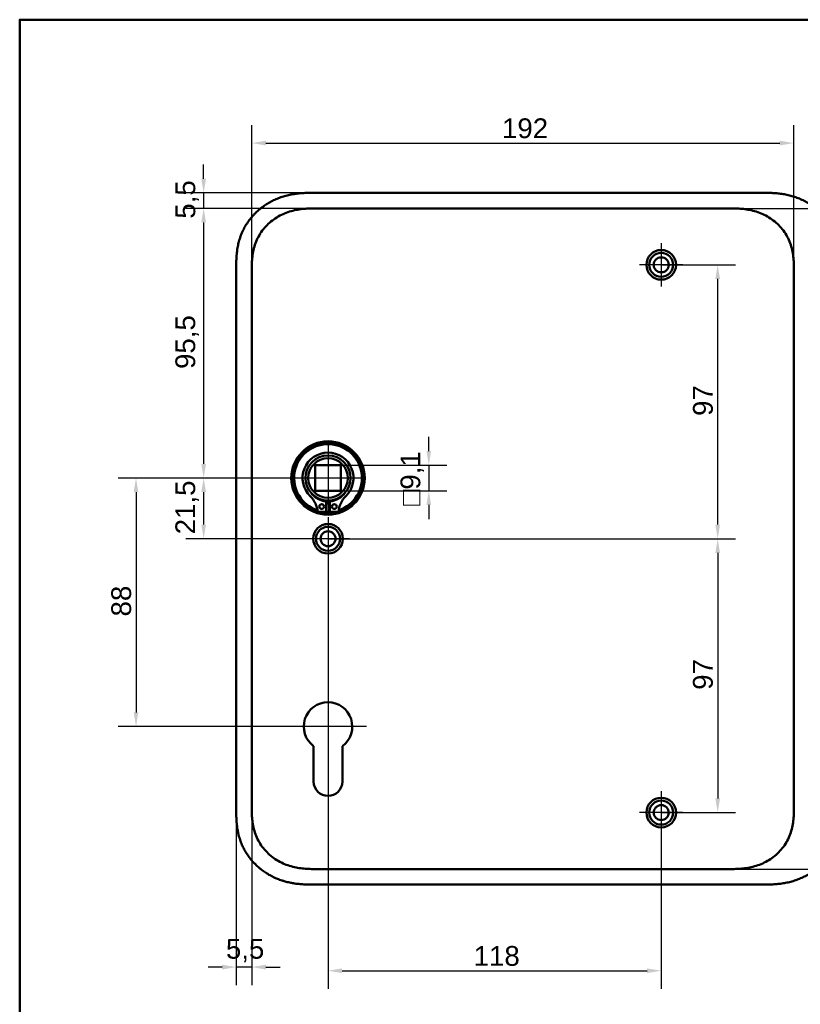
# Model space of a CAD drawing. Header units: millimetres. Extents: x 20 to 833, y 20 to 574.
# Tile 5 of 11: x 20 to 296, y 225 to 574. Entities that reach past the tile are written whole.
import ezdxf

# ---------------------------------------------------------------- set-up
doc = ezdxf.new("R2010")
doc.units = ezdxf.units.MM
doc.header["$LTSCALE"] = 2
for name, color, linetype, lineweight in [('Bemaßungen(DIN)', 7, 'Continuous', 25), ('Mittelpunktmarkierung(DIN)', 7, 'Continuous', 25), ('Sichtbare Kanten(DIN)', 7, 'Continuous', 50), ('Skizziergeometrie(DIN)', 7, 'Continuous', 50)]:
    doc.layers.add(name, color=color, linetype=linetype, lineweight=lineweight)
doc.styles.add('STANDARD-DIN~0', font='arial.ttf')
doc.dimstyles.new('CAD-LAN', dxfattribs={"dimscale": 2, "dimtxt": 3.5, "dimasz": 2.5, "dimexe": 3.175, "dimexo": 0, "dimgap": 0.8, "dimtad": 1, "dimrnd": 1e-08, "dimtxsty": 'STANDARD-DIN~0', "dimcen": 0.09, "dimdle": 10, "dimclrd": 250, "dimclre": 250, "dimclrt": 250, "dimadec": 0, "dimazin": 2, "dimtfac": 1, "dimtmove": 0, "dimatfit": 3, "dimfxl": 1, "dimtolj": 1, "dimtzin": 0, "dimlwd": 25, "dimlwe": 25, "dimarcsym": 0})

# ---------------------------------------------------------------- blocks, each defined once
blk = doc.blocks.new('Ränder Standardrahmen')
at = {"layer": 'Skizziergeometrie(DIN)', "flags": 128}
blk.add_lwpolyline([(10, 10), (10, 287), (410, 287), (410, 10), (10, 10)], dxfattribs=at)
blk = doc.blocks.new('*D16')
at = {"layer": 'Bemaßungen(DIN)', "color": 250, "linetype": 'Continuous', "lineweight": 25, "true_color": 0x3f3f3f, "transparency": 16777216}
for p, q in [((102.19, 482.89), (102.19, 536.65)), ((294.19, 484.9), (294.19, 536.65)), ((107.19, 530.3), (289.19, 530.3))]:
    blk.add_line(p, q, dxfattribs=at)
at = {"layer": 'Bemaßungen(DIN)', "color": 250, "linetype": 'Continuous', "true_color": 0x3f3f3f, "transparency": 16777216}
for points in [[(107.19, 531.14), (107.19, 529.47), (102.19, 530.3)], [(289.19, 531.14), (289.19, 529.47), (294.19, 530.3)]]:
    blk.add_solid(points, dxfattribs=at)
at = {"layer": 'Defpoints', "color": 0, "linetype": 'Continuous', "transparency": 16777216}
for p in [(294.19, 530.3), (294.19, 484.9), (102.19, 482.89)]:
    blk.add_point(p, dxfattribs=at)
at = {"layer": 'Bemaßungen(DIN)', "color": 250, "linetype": 'Continuous', "lineweight": 25, "true_color": 0x3f3f3f, "transparency": 16777216, "insert": (190.82, 539.05), "char_height": 7, "attachment_point": 1, "style": 'STANDARD-DIN~0'}
blk.add_mtext('\\A1;192', dxfattribs=at)
blk = doc.blocks.new('*D17')
at = {"layer": 'Bemaßungen(DIN)', "color": 250, "linetype": 'Continuous', "lineweight": 25, "true_color": 0x3f3f3f, "transparency": 16777216}
for p, q in [((270.65, 507.18), (345, 507.18)), ((338.65, 502.18), (338.65, 278.18)), ((270.65, 273.18), (345, 273.18))]:
    blk.add_line(p, q, dxfattribs=at)
at = {"layer": 'Bemaßungen(DIN)', "color": 250, "linetype": 'Continuous', "true_color": 0x3f3f3f, "transparency": 16777216}
for points in [[(337.82, 502.18), (339.48, 502.18), (338.65, 507.18)], [(337.82, 278.18), (339.48, 278.18), (338.65, 273.18)]]:
    blk.add_solid(points, dxfattribs=at)
at = {"layer": 'Defpoints', "color": 0, "linetype": 'Continuous', "transparency": 16777216}
for p in [(270.65, 507.18), (270.65, 273.18), (338.65, 273.18)]:
    blk.add_point(p, dxfattribs=at)
at = {"layer": 'Bemaßungen(DIN)', "color": 250, "linetype": 'Continuous', "lineweight": 25, "true_color": 0x3f3f3f, "transparency": 16777216, "insert": (329.9, 382.4), "char_height": 7, "attachment_point": 1, "rotation": 90, "style": 'STANDARD-DIN~0'}
blk.add_mtext('\\A1;234', dxfattribs=at)
blk = doc.blocks.new('*D18')
at = {"layer": 'Bemaßungen(DIN)', "color": 250, "linetype": 'Continuous', "lineweight": 25, "true_color": 0x3f3f3f, "transparency": 16777216}
for p, q in [((125.73, 507.18), (78.8, 507.18)), ((85.15, 502.18), (85.15, 416.68)), ((129.19, 411.68), (78.8, 411.68))]:
    blk.add_line(p, q, dxfattribs=at)
at = {"layer": 'Bemaßungen(DIN)', "color": 250, "linetype": 'Continuous', "true_color": 0x3f3f3f, "transparency": 16777216}
for points in [[(84.32, 502.18), (85.99, 502.18), (85.15, 507.18)], [(84.32, 416.68), (85.99, 416.68), (85.15, 411.68)]]:
    blk.add_solid(points, dxfattribs=at)
at = {"layer": 'Defpoints', "color": 0, "linetype": 'Continuous', "transparency": 16777216}
for p in [(125.73, 507.18), (85.15, 411.68), (129.19, 411.68)]:
    blk.add_point(p, dxfattribs=at)
at = {"layer": 'Bemaßungen(DIN)', "color": 250, "linetype": 'Continuous', "lineweight": 25, "true_color": 0x3f3f3f, "transparency": 16777216, "insert": (75.14, 450.31), "char_height": 7, "attachment_point": 1, "rotation": 90, "style": 'STANDARD-DIN~0'}
blk.add_mtext('\\A1;95,5', dxfattribs=at)
blk = doc.blocks.new('*D19')
at = {"layer": 'Bemaßungen(DIN)', "color": 250, "linetype": 'Continuous', "lineweight": 25, "true_color": 0x3f3f3f, "transparency": 16777216}
for p, q in [((129.19, 411.68), (78.8, 411.68)), ((85.15, 406.68), (85.15, 395.18)), ((129.19, 390.18), (78.8, 390.18))]:
    blk.add_line(p, q, dxfattribs=at)
at = {"layer": 'Bemaßungen(DIN)', "color": 250, "linetype": 'Continuous', "true_color": 0x3f3f3f, "transparency": 16777216}
for points in [[(84.32, 406.68), (85.99, 406.68), (85.15, 411.68)], [(84.32, 395.18), (85.99, 395.18), (85.15, 390.18)]]:
    blk.add_solid(points, dxfattribs=at)
at = {"layer": 'Defpoints', "color": 0, "linetype": 'Continuous', "transparency": 16777216}
for p in [(129.19, 411.68), (85.15, 390.18), (129.19, 390.18)]:
    blk.add_point(p, dxfattribs=at)
at = {"layer": 'Bemaßungen(DIN)', "color": 250, "linetype": 'Continuous', "lineweight": 25, "true_color": 0x3f3f3f, "transparency": 16777216, "insert": (75.14, 391.75), "char_height": 7, "attachment_point": 1, "rotation": 90, "style": 'STANDARD-DIN~0'}
blk.add_mtext('\\A1;21,5', dxfattribs=at)
blk = doc.blocks.new('*D20')
at = {"layer": 'Bemaßungen(DIN)', "color": 250, "linetype": 'Continuous', "lineweight": 25, "true_color": 0x3f3f3f, "transparency": 16777216}
for p, q in [((85.15, 517.68), (85.15, 522.68)), ((124.73, 512.68), (78.8, 512.68)), ((85.15, 512.68), (85.15, 507.18)), ((125.73, 507.18), (78.8, 507.18)), ((85.15, 502.18), (85.15, 497.18))]:
    blk.add_line(p, q, dxfattribs=at)
at = {"layer": 'Bemaßungen(DIN)', "color": 250, "linetype": 'Continuous', "true_color": 0x3f3f3f, "transparency": 16777216}
for points in [[(84.32, 517.68), (85.99, 517.68), (85.15, 512.68)], [(84.32, 502.18), (85.99, 502.18), (85.15, 507.18)]]:
    blk.add_solid(points, dxfattribs=at)
at = {"layer": 'Defpoints', "color": 0, "linetype": 'Continuous', "transparency": 16777216}
for p in [(124.73, 512.68), (85.15, 507.18), (125.73, 507.18)]:
    blk.add_point(p, dxfattribs=at)
at = {"layer": 'Bemaßungen(DIN)', "color": 250, "linetype": 'Continuous', "lineweight": 25, "true_color": 0x3f3f3f, "transparency": 16777216, "insert": (75.17, 503.53), "char_height": 7, "attachment_point": 1, "rotation": 90, "style": 'STANDARD-DIN~0'}
blk.add_mtext('\\A1;5,5', dxfattribs=at)
blk = doc.blocks.new('*D21')
at = {"layer": 'Bemaßungen(DIN)', "color": 250, "linetype": 'Continuous', "lineweight": 25, "true_color": 0x3f3f3f, "transparency": 16777216}
for p, q in [((129.19, 411.68), (54.84, 411.68)), ((61.19, 406.68), (61.19, 328.68)), ((129.19, 323.68), (54.84, 323.68))]:
    blk.add_line(p, q, dxfattribs=at)
at = {"layer": 'Bemaßungen(DIN)', "color": 250, "linetype": 'Continuous', "true_color": 0x3f3f3f, "transparency": 16777216}
for points in [[(60.36, 406.68), (62.02, 406.68), (61.19, 411.68)], [(60.36, 328.68), (62.02, 328.68), (61.19, 323.68)]]:
    blk.add_solid(points, dxfattribs=at)
at = {"layer": 'Defpoints', "color": 0, "linetype": 'Continuous', "transparency": 16777216}
for p in [(129.19, 411.68), (61.19, 323.68), (129.19, 323.68)]:
    blk.add_point(p, dxfattribs=at)
at = {"layer": 'Bemaßungen(DIN)', "color": 250, "linetype": 'Continuous', "lineweight": 25, "true_color": 0x3f3f3f, "transparency": 16777216, "insert": (52.44, 362.66), "char_height": 7, "attachment_point": 1, "rotation": 90, "style": 'STANDARD-DIN~0'}
blk.add_mtext('\\A1;88', dxfattribs=at)
blk = doc.blocks.new('*D22')
at = {"layer": 'Bemaßungen(DIN)', "color": 250, "linetype": 'Continuous', "lineweight": 25, "true_color": 0x3f3f3f, "transparency": 16777216}
for p, q in [((247.19, 487.18), (273.54, 487.18)), ((267.19, 395.18), (267.19, 482.18)), ((129.19, 390.18), (273.54, 390.18))]:
    blk.add_line(p, q, dxfattribs=at)
at = {"layer": 'Bemaßungen(DIN)', "color": 250, "linetype": 'Continuous', "true_color": 0x3f3f3f, "transparency": 16777216}
for points in [[(266.36, 482.18), (268.02, 482.18), (267.19, 487.18)], [(266.36, 395.18), (268.02, 395.18), (267.19, 390.18)]]:
    blk.add_solid(points, dxfattribs=at)
at = {"layer": 'Defpoints', "color": 0, "linetype": 'Continuous', "transparency": 16777216}
for p in [(247.19, 487.18), (267.19, 487.18), (129.19, 390.18)]:
    blk.add_point(p, dxfattribs=at)
at = {"layer": 'Bemaßungen(DIN)', "color": 250, "linetype": 'Continuous', "lineweight": 25, "true_color": 0x3f3f3f, "transparency": 16777216, "insert": (258.44, 433.67), "char_height": 7, "attachment_point": 1, "rotation": 90, "style": 'STANDARD-DIN~0'}
blk.add_mtext('\\A1;97', dxfattribs=at)
blk = doc.blocks.new('*D23')
at = {"layer": 'Bemaßungen(DIN)', "color": 250, "linetype": 'Continuous', "lineweight": 25, "true_color": 0x3f3f3f, "transparency": 16777216}
for p, q in [((136.84, 390.18), (273.54, 390.18)), ((267.19, 385.18), (267.19, 298.18)), ((247.19, 293.18), (273.54, 293.18))]:
    blk.add_line(p, q, dxfattribs=at)
at = {"layer": 'Bemaßungen(DIN)', "color": 250, "linetype": 'Continuous', "true_color": 0x3f3f3f, "transparency": 16777216}
for points in [[(266.36, 385.18), (268.02, 385.18), (267.19, 390.18)], [(266.36, 298.18), (268.02, 298.18), (267.19, 293.18)]]:
    blk.add_solid(points, dxfattribs=at)
at = {"layer": 'Defpoints', "color": 0, "linetype": 'Continuous', "transparency": 16777216}
for p in [(136.84, 390.18), (247.19, 293.18), (267.19, 293.18)]:
    blk.add_point(p, dxfattribs=at)
at = {"layer": 'Bemaßungen(DIN)', "color": 250, "linetype": 'Continuous', "lineweight": 25, "true_color": 0x3f3f3f, "transparency": 16777216, "insert": (258.44, 336.67), "char_height": 7, "attachment_point": 1, "rotation": 90, "style": 'STANDARD-DIN~0'}
blk.add_mtext('\\A1;97', dxfattribs=at)
blk = doc.blocks.new('*D24')
at = {"layer": 'Bemaßungen(DIN)', "color": 250, "linetype": 'Continuous', "lineweight": 25, "true_color": 0x3f3f3f, "transparency": 16777216}
for p, q in [((96.69, 294.47), (96.69, 232.12)), ((102.19, 295.47), (102.19, 232.12)), ((91.69, 238.47), (86.69, 238.47)), ((102.19, 238.47), (96.69, 238.47)), ((107.19, 238.47), (112.19, 238.47))]:
    blk.add_line(p, q, dxfattribs=at)
at = {"layer": 'Bemaßungen(DIN)', "color": 250, "linetype": 'Continuous', "true_color": 0x3f3f3f, "transparency": 16777216}
for points in [[(91.69, 239.3), (91.69, 237.63), (96.69, 238.47)], [(107.19, 239.3), (107.19, 237.63), (102.19, 238.47)]]:
    blk.add_solid(points, dxfattribs=at)
at = {"layer": 'Defpoints', "color": 0, "linetype": 'Continuous', "transparency": 16777216}
for p in [(96.69, 294.47), (102.19, 295.47), (96.69, 238.47)]:
    blk.add_point(p, dxfattribs=at)
at = {"layer": 'Bemaßungen(DIN)', "color": 250, "linetype": 'Continuous', "lineweight": 25, "true_color": 0x3f3f3f, "transparency": 16777216, "insert": (93.04, 248.45), "char_height": 7, "attachment_point": 1, "style": 'STANDARD-DIN~0'}
blk.add_mtext('\\A1;5,5', dxfattribs=at)
blk = doc.blocks.new('*D25')
at = {"layer": 'Bemaßungen(DIN)', "color": 250, "linetype": 'Continuous', "lineweight": 25, "true_color": 0x3f3f3f, "transparency": 16777216}
for p, q in [((129.19, 382.53), (129.19, 230.83)), ((247.19, 285.53), (247.19, 230.83)), ((134.19, 237.18), (242.19, 237.18))]:
    blk.add_line(p, q, dxfattribs=at)
at = {"layer": 'Bemaßungen(DIN)', "color": 250, "linetype": 'Continuous', "true_color": 0x3f3f3f, "transparency": 16777216}
for points in [[(134.19, 238.01), (134.19, 236.35), (129.19, 237.18)], [(242.19, 238.01), (242.19, 236.35), (247.19, 237.18)]]:
    blk.add_solid(points, dxfattribs=at)
at = {"layer": 'Defpoints', "color": 0, "linetype": 'Continuous', "transparency": 16777216}
for p in [(129.19, 382.53), (247.19, 285.53), (247.19, 237.18)]:
    blk.add_point(p, dxfattribs=at)
at = {"layer": 'Bemaßungen(DIN)', "color": 250, "linetype": 'Continuous', "lineweight": 25, "true_color": 0x3f3f3f, "transparency": 16777216, "insert": (180.78, 245.93), "char_height": 7, "attachment_point": 1, "style": 'STANDARD-DIN~0'}
blk.add_mtext('\\A1;118', dxfattribs=at)
blk = doc.blocks.new('*D26')
at = {"layer": 'Bemaßungen(DIN)', "color": 250, "linetype": 'Continuous', "lineweight": 25, "true_color": 0x3f3f3f, "transparency": 16777216}
for p, q in [((164.88, 421.23), (164.88, 426.23)), ((133.74, 416.23), (171.23, 416.23)), ((164.88, 416.23), (164.88, 407.13)), ((133.74, 407.13), (171.23, 407.13)), ((164.88, 402.13), (164.88, 397.13))]:
    blk.add_line(p, q, dxfattribs=at)
at = {"layer": 'Bemaßungen(DIN)', "color": 250, "linetype": 'Continuous', "true_color": 0x3f3f3f, "transparency": 16777216}
for points in [[(164.04, 421.23), (165.71, 421.23), (164.88, 416.23)], [(164.04, 402.13), (165.71, 402.13), (164.88, 407.13)]]:
    blk.add_solid(points, dxfattribs=at)
at = {"layer": 'Defpoints', "color": 0, "linetype": 'Continuous', "transparency": 16777216}
for p in [(133.74, 416.23), (133.74, 407.13), (164.88, 407.13)]:
    blk.add_point(p, dxfattribs=at)
at = {"layer": 'Bemaßungen(DIN)', "color": 250, "linetype": 'Continuous', "lineweight": 25, "true_color": 0x3f3f3f, "transparency": 16777216, "insert": (154.86, 401.91), "char_height": 7, "attachment_point": 1, "rotation": 90, "style": 'STANDARD-DIN~0'}
blk.add_mtext('\\A1;\\fAIGDT|b0|i0;\\H7.0000;o\\fArial|b0|i0;\\H7.0000;9,1', dxfattribs=at)

msp = doc.modelspace()

# ---------------------------------------------------------------- linework, layer by layer
at = {"layer": 'Mittelpunktmarkierung(DIN)', "linetype": 'Continuous'}
for p, q in [((247.189, 494.831), (247.189, 479.531)), ((254.839, 487.181), (239.539, 487.181)), ((129.189, 423.681), (129.189, 399.681)), ((141.189, 411.681), (117.189, 411.681)), ((129.189, 397.831), (129.189, 382.531)), ((136.839, 390.181), (121.539, 390.181)), ((129.189, 337.281), (129.189, 313.681)), ((142.789, 323.681), (115.589, 323.681)), ((247.189, 300.831), (247.189, 285.531)), ((254.839, 293.181), (239.539, 293.181))]:
    msp.add_line(p, q, dxfattribs=at)
at = {"layer": 'Sichtbare Kanten(DIN)'}
for p, q in [((283.65, 512.681), (124.728, 512.681)), ((125.728, 507.181), (125.727, 507.181)), ((125.728, 507.181), (270.651, 507.181)), ((270.651, 507.181), (270.651, 507.181)), ((96.689, 485.897), (96.689, 294.466)), ((124.639, 407.131), (124.639, 416.231)), ((124.639, 416.231), (133.739, 416.231)), ((133.739, 416.231), (133.739, 407.131)), ((133.739, 407.131), (124.639, 407.131)), ((128.572, 403.423), (128.572, 399.723)), ((129.806, 399.723), (129.806, 403.423)), ((128.572, 399.723), (125.549, 399.723)), ((132.83, 399.723), (129.806, 399.723)), ((124.089, 304.182), (124.089, 316.757)), ((134.289, 316.757), (134.289, 304.182)), ((125.727, 273.181), (270.651, 273.181)), ((270.651, 273.181), (270.651, 273.181)), ((124.728, 267.681), (283.65, 267.681))]:
    msp.add_line(p, q, dxfattribs=at)
for centre, radius in [((247.189, 487.181), 5.25), ((247.189, 487.181), 4.25), ((247.189, 487.181), 2.65), ((129.189, 411.681), 13), ((129.189, 411.681), 12.5), ((129.189, 411.681), 8), ((129.189, 411.681), 7), ((126.957, 401.573), 0.85), ((131.421, 401.573), 0.85), ((129.189, 390.181), 5.25), ((129.189, 390.181), 4.25), ((129.189, 390.181), 2.65), ((247.189, 293.181), 5.25), ((247.189, 293.181), 4.25), ((247.189, 293.181), 2.65)]:
    msp.add_circle(centre, radius, dxfattribs=at)
for centre, radius, start, end in [((129.189, 411.681), 12, 288.17213, 251.82787), ((129.189, 411.681), 9.017, 314.1409, 225.8591), ((116.866, 398.983), 8.678, 4.96705, 45.8591), ((129.189, 410.948), 7.55, 215.6871, 265.31499), ((129.189, 410.948), 7.55, 274.68501, 324.3129), ((141.512, 398.983), 8.678, 134.1409, 175.03295), ((129.189, 411.681), 8.2, 243.63056, 296.36944), ((129.189, 411.681), 9, 266.0711, 273.9289), ((129.189, 411.681), 12, 265.21102, 274.78898), ((129.189, 323.681), 8.6, 306.37412, 233.63044), ((129.189, 304.182), 5.1, 180, 0)]:
    msp.add_arc(centre, radius, start, end, dxfattribs=at)
for points, knots in [([(124.728, 512.681), (124.13, 512.682), (123.079, 512.681), (121.868, 512.656), (120.956, 512.62), (120.346, 512.588), (119.583, 512.534), (118.972, 512.479), (118.209, 512.396), (117.598, 512.316), (116.684, 512.175), (115.772, 512.005), (114.415, 511.692), (113.222, 511.351), (111.755, 510.842), (110.605, 510.368), (109.203, 509.695), (108.114, 509.092), (106.799, 508.259), (105.788, 507.531), (104.581, 506.548), (103.663, 505.703), (102.582, 504.58), (101.774, 503.628), (100.84, 502.379), (100.155, 501.334), (99.385, 499.976), (98.839, 498.851), (98.247, 497.407), (97.847, 496.224), (97.44, 494.721), (97.185, 493.504), (96.974, 492.126), (96.872, 491.206), (96.797, 490.288), (96.759, 489.676), (96.725, 488.913), (96.708, 488.304), (96.695, 487.548), (96.689, 486.794), (96.689, 486.196), (96.689, 485.897)], [-0.99999787, -0.99999787, -0.99999787, -0.99999787, -0.95833168, -0.92708204, -0.9166655, -0.89583241, -0.88541586, -0.86458277, -0.85416622, -0.83333313, -0.82291658, -0.79166695, -0.77083385, -0.72916767, -0.70833458, -0.66666839, -0.6458353, -0.60416912, -0.58333603, -0.54166984, -0.52083675, -0.47917057, -0.45833747, -0.41667129, -0.3958382, -0.35417201, -0.33333892, -0.29167274, -0.27083965, -0.22917346, -0.20834037, -0.16667419, -0.14584109, -0.11459146, -0.10417491, -0.08334182, -0.07292527, -0.05209218, -0.04167563, -0.02084254, -0.00000945, -0.00000945, -0.00000945, -0.00000945]), ([(310.689, 485.98), (310.689, 486.507), (310.688, 487.596), (310.656, 488.983), (310.579, 490.409), (310.475, 491.557), (310.279, 492.996), (310.065, 494.148), (309.717, 495.582), (309.371, 496.721), (308.851, 498.126), (308.363, 499.231), (307.665, 500.582), (307.036, 501.633), (306.164, 502.903), (305.4, 503.88), (304.368, 505.044), (303.483, 505.927), (302.309, 506.963), (301.319, 507.736), (300.027, 508.625), (298.952, 509.274), (297.567, 510.002), (296.429, 510.518), (294.979, 511.079), (293.799, 511.46), (292.309, 511.855), (291.109, 512.107), (289.605, 512.349), (288.402, 512.487), (286.904, 512.602), (285.414, 512.666), (284.236, 512.679), (283.65, 512.681)], [-0.97472618, -0.97472618, -0.97472618, -0.97472618, -0.93604739, -0.89534998, -0.87500127, -0.83430386, -0.81395515, -0.77325774, -0.75290903, -0.71221162, -0.69186291, -0.6511655, -0.6308168, -0.59011938, -0.56977068, -0.52907326, -0.50872456, -0.46802714, -0.44767844, -0.40698102, -0.38663232, -0.3459349, -0.3255862, -0.28488878, -0.26454008, -0.22384266, -0.20349396, -0.16279654, -0.14244784, -0.10175042, -0.08140172, -0.0407043, -0.00000689, -0.00000689, -0.00000689, -0.00000689]), ([(102.189, 484.897), (102.189, 485.525), (102.189, 486.173), (102.202, 486.822), (102.215, 487.545), (102.244, 488.269), (102.3, 488.984), (102.36, 489.762), (102.451, 490.53), (102.581, 491.292), (102.718, 492.085), (102.896, 492.871), (103.131, 493.661), (103.366, 494.455), (103.657, 495.242), (104.002, 496.008), (104.349, 496.777), (104.751, 497.525), (105.207, 498.243), (105.662, 498.958), (106.169, 499.643), (106.725, 500.291), (107.275, 500.933), (107.877, 501.542), (108.513, 502.102), (109.15, 502.662), (109.82, 503.174), (110.521, 503.639), (111.216, 504.1), (111.941, 504.515), (112.695, 504.884), (113.431, 505.245), (114.193, 505.561), (114.977, 505.832), (115.732, 506.094), (116.506, 506.313), (117.29, 506.491), (118.038, 506.66), (118.795, 506.793), (119.559, 506.893), (120.282, 506.988), (121.012, 507.054), (121.743, 507.098), (122.434, 507.14), (123.126, 507.161), (123.812, 507.171), (124.459, 507.181), (125.1, 507.181), (125.727, 507.181)], [0, 0, 0, 0, 0.2004784, 0.2004784, 0.2004784, 0.4237411, 0.4237411, 0.4237411, 0.6666843, 0.6666843, 0.6666843, 0.9194, 0.9194, 0.9194, 1.1730033, 1.1730033, 1.1730033, 1.4278738, 1.4278738, 1.4278738, 1.6819326, 1.6819326, 1.6819326, 1.9333793, 1.9333793, 1.9333793, 2.1848165, 2.1848165, 2.1848165, 2.4343943, 2.4343943, 2.4343943, 2.6782826, 2.6782826, 2.6782826, 2.9134642, 2.9134642, 2.9134642, 3.1379689, 3.1379689, 3.1379689, 3.3508216, 3.3508216, 3.3508216, 3.5518256, 3.5518256, 3.5518256, 3.7413067, 3.7413067, 3.7413067, 3.7413067]), ([(270.651, 507.181), (271.278, 507.181), (271.92, 507.181), (272.566, 507.171), (273.252, 507.161), (273.944, 507.14), (274.635, 507.098), (275.366, 507.054), (276.096, 506.988), (276.82, 506.893), (277.583, 506.793), (278.34, 506.66), (279.088, 506.491), (279.872, 506.313), (280.646, 506.094), (281.402, 505.832), (282.185, 505.561), (282.948, 505.245), (283.684, 504.884), (284.437, 504.515), (285.162, 504.1), (285.858, 503.639), (286.558, 503.174), (287.228, 502.662), (287.865, 502.102), (288.502, 501.541), (289.103, 500.933), (289.653, 500.291), (290.209, 499.643), (290.717, 498.958), (291.171, 498.242), (291.627, 497.525), (292.029, 496.777), (292.376, 496.008), (292.721, 495.242), (293.012, 494.455), (293.247, 493.661), (293.482, 492.871), (293.661, 492.085), (293.797, 491.292), (293.927, 490.53), (294.018, 489.762), (294.078, 488.984), (294.134, 488.269), (294.163, 487.545), (294.177, 486.822), (294.189, 486.173), (294.189, 485.525), (294.189, 484.897)], [0, 0, 0, 0, 0.1894861, 0.1894861, 0.1894861, 0.3904941, 0.3904941, 0.3904941, 0.6033491, 0.6033491, 0.6033491, 0.8278544, 0.8278544, 0.8278544, 1.0630348, 1.0630348, 1.0630348, 1.3069205, 1.3069205, 1.3069205, 1.5564953, 1.5564953, 1.5564953, 1.8079303, 1.8079303, 1.8079303, 2.0593759, 2.0593759, 2.0593759, 2.3134335, 2.3134335, 2.3134335, 2.5683022, 2.5683022, 2.5683022, 2.8219033, 2.8219033, 2.8219033, 3.0746163, 3.0746163, 3.0746163, 3.3175565, 3.3175565, 3.3175565, 3.5408165, 3.5408165, 3.5408165, 3.7412931, 3.7412931, 3.7412931, 3.7412931]), ([(96.689, 294.466), (96.689, 294.167), (96.689, 293.568), (96.695, 292.815), (96.708, 292.059), (96.725, 291.451), (96.759, 290.687), (96.797, 290.076), (96.872, 289.157), (96.974, 288.237), (97.162, 287.012), (97.344, 286.098), (97.562, 285.191), (97.725, 284.59), (97.952, 283.845), (98.152, 283.253), (98.425, 282.523), (98.661, 281.945), (99.044, 281.09), (99.462, 280.252), (100.155, 279.029), (100.84, 277.984), (101.774, 276.735), (102.582, 275.784), (103.663, 274.66), (104.581, 273.815), (105.788, 272.832), (106.799, 272.104), (108.114, 271.271), (109.204, 270.667), (110.465, 270.062), (111.324, 269.699), (112.195, 269.369), (112.782, 269.165), (113.669, 268.884), (114.566, 268.636), (115.772, 268.358), (116.684, 268.188), (117.598, 268.047), (118.209, 267.967), (118.972, 267.884), (119.583, 267.829), (120.346, 267.775), (120.955, 267.743), (121.868, 267.707), (123.079, 267.682), (124.13, 267.681), (124.728, 267.681)], [-0.99999789, -0.99999789, -0.99999789, -0.99999789, -0.9791648, -0.9583317, -0.94791516, -0.92708206, -0.91666552, -0.89583243, -0.88541588, -0.85416624, -0.83333315, -0.80208351, -0.79166696, -0.77083387, -0.76041733, -0.73958423, -0.72916769, -0.70833459, -0.69791805, -0.66666841, -0.64583532, -0.60416913, -0.58333604, -0.54166985, -0.52083676, -0.47917058, -0.45833749, -0.4166713, -0.39583821, -0.35417202, -0.33333893, -0.30208929, -0.29167275, -0.27083965, -0.26042311, -0.22917347, -0.20834038, -0.17709074, -0.16667419, -0.1458411, -0.13542455, -0.11459146, -0.10417491, -0.08334182, -0.07292528, -0.04167564, -0.00000945, -0.00000945, -0.00000945, -0.00000945]), ([(125.727, 273.181), (125.1, 273.181), (124.459, 273.182), (123.812, 273.191), (123.126, 273.202), (122.434, 273.223), (121.743, 273.265), (121.012, 273.309), (120.282, 273.375), (119.558, 273.47), (118.795, 273.57), (118.038, 273.703), (117.29, 273.872), (116.506, 274.05), (115.732, 274.269), (114.976, 274.531), (114.193, 274.802), (113.431, 275.118), (112.695, 275.479), (111.941, 275.848), (111.216, 276.263), (110.521, 276.724), (109.82, 277.189), (109.15, 277.701), (108.513, 278.261), (107.877, 278.822), (107.275, 279.43), (106.725, 280.072), (106.169, 280.72), (105.662, 281.405), (105.207, 282.12), (104.751, 282.838), (104.349, 283.586), (104.002, 284.355), (103.657, 285.121), (103.366, 285.908), (103.131, 286.702), (102.896, 287.492), (102.718, 288.278), (102.581, 289.071), (102.451, 289.833), (102.36, 290.601), (102.3, 291.379), (102.244, 292.094), (102.215, 292.818), (102.202, 293.541), (102.189, 294.19), (102.189, 294.838), (102.189, 295.466)], [0, 0, 0, 0, 0.1894834, 0.1894834, 0.1894834, 0.3904881, 0.3904881, 0.3904881, 0.6033414, 0.6033414, 0.6033414, 0.8278466, 0.8278466, 0.8278466, 1.0630283, 1.0630283, 1.0630283, 1.3069161, 1.3069161, 1.3069161, 1.5564929, 1.5564929, 1.5564929, 1.8079285, 1.8079285, 1.8079285, 2.0593731, 2.0593731, 2.0593731, 2.3134297, 2.3134297, 2.3134297, 2.5682979, 2.5682979, 2.5682979, 2.8218991, 2.8218991, 2.8218991, 3.0746122, 3.0746122, 3.0746122, 3.3175525, 3.3175525, 3.3175525, 3.5408138, 3.5408138, 3.5408138, 3.7412926, 3.7412926, 3.7412926, 3.7412926]), ([(294.189, 295.466), (294.189, 294.838), (294.189, 294.19), (294.177, 293.541), (294.163, 292.818), (294.134, 292.094), (294.078, 291.379), (294.018, 290.601), (293.927, 289.833), (293.797, 289.071), (293.661, 288.278), (293.482, 287.492), (293.247, 286.702), (293.012, 285.908), (292.721, 285.121), (292.376, 284.355), (292.029, 283.586), (291.627, 282.838), (291.171, 282.12), (290.717, 281.405), (290.209, 280.72), (289.653, 280.072), (289.103, 279.43), (288.501, 278.821), (287.865, 278.261), (287.228, 277.701), (286.558, 277.189), (285.858, 276.724), (285.162, 276.263), (284.437, 275.848), (283.684, 275.479), (282.947, 275.118), (282.185, 274.802), (281.402, 274.531), (280.646, 274.269), (279.872, 274.05), (279.088, 273.872), (278.34, 273.703), (277.583, 273.57), (276.82, 273.47), (276.096, 273.375), (275.366, 273.309), (274.635, 273.265), (273.944, 273.223), (273.252, 273.202), (272.566, 273.191), (271.919, 273.182), (271.278, 273.181), (270.651, 273.181)], [0, 0, 0, 0, 0.20048, 0.20048, 0.20048, 0.4237428, 0.4237428, 0.4237428, 0.6666848, 0.6666848, 0.6666848, 0.9193992, 0.9193992, 0.9193992, 1.173002, 1.173002, 1.173002, 1.4278722, 1.4278722, 1.4278722, 1.6819311, 1.6819311, 1.6819311, 1.933378, 1.933378, 1.933378, 2.1848149, 2.1848149, 2.1848149, 2.4343919, 2.4343919, 2.4343919, 2.6782792, 2.6782792, 2.6782792, 2.9134601, 2.9134601, 2.9134601, 3.1379646, 3.1379646, 3.1379646, 3.3508174, 3.3508174, 3.3508174, 3.5518222, 3.5518222, 3.5518222, 3.7413044, 3.7413044, 3.7413044, 3.7413044]), ([(283.65, 267.681), (284.236, 267.684), (285.414, 267.697), (286.904, 267.761), (288.402, 267.876), (289.605, 268.014), (291.109, 268.256), (292.309, 268.508), (293.799, 268.903), (294.979, 269.284), (296.429, 269.845), (297.567, 270.361), (298.952, 271.089), (300.027, 271.738), (301.319, 272.627), (302.309, 273.4), (303.483, 274.436), (304.368, 275.319), (305.4, 276.483), (306.164, 277.46), (307.035, 278.73), (307.665, 279.781), (308.363, 281.132), (308.851, 282.237), (309.371, 283.642), (309.717, 284.781), (310.065, 286.215), (310.279, 287.367), (310.475, 288.806), (310.579, 289.954), (310.656, 291.38), (310.689, 292.795), (310.689, 293.912), (310.689, 294.466)], [-0.99998994, -0.99998994, -0.99998994, -0.99998994, -0.9592928, -0.91859565, -0.89824708, -0.85754993, -0.83720136, -0.79650421, -0.77615564, -0.73545849, -0.71510992, -0.67441277, -0.6540642, -0.61336705, -0.59301848, -0.55232133, -0.53197276, -0.49127561, -0.47092704, -0.43022989, -0.40988132, -0.36918417, -0.3488356, -0.30813845, -0.28778988, -0.24709273, -0.22674416, -0.18604701, -0.16569844, -0.12500129, -0.10465272, -0.06395557, -0.02325842, -0.02325842, -0.02325842, -0.02325842])]:
    msp.add_open_spline(points, degree=3, knots=knots, dxfattribs=at)
for points, degree in [([(102.189, 295.466), (102.189, 390.181), (102.189, 484.897)], 2), ([(294.189, 484.897), (294.189, 421.753), (294.189, 358.61), (294.189, 295.466)], 3)]:
    msp.add_open_spline(points, degree=degree, dxfattribs=at)

# ---------------------------------------------------------------- block references
at = {"xscale": 2, "yscale": 2, "zscale": 2}
msp.add_blockref('Ränder Standardrahmen', (0, 0), dxfattribs=at)

# ---------------------------------------------------------------- dimensions: what is measured, and where the dimension line sits
at = {"layer": 'Bemaßungen(DIN)', "color": 250, "linetype": 'Continuous', "lineweight": 25, "true_color": 0x3f3f3f}
for base, p1, p2, angle, override, picture, middle in [((294.189, 530.305), (102.189, 482.889), (294.189, 484.897), 180, {"dimgap": 0.8, "dimdec": 2, "dimtol": 0, "dimlim": 0, "dimtp": 0, "dimtm": 0, "dimtdec": 2, "dimtofl": 0, "dimatfit": 1}, '*D16', (198.189, 530.305)), ((85.152, 507.181), (124.728, 512.681), (125.727, 507.181), 90, {"dimgap": 0.8, "dimdec": 2, "dimtol": 0, "dimlim": 0, "dimtp": 0, "dimtm": 0, "dimtdec": 2, "dimtofl": 1, "dimatfit": 1}, '*D20', (85.152, 509.931)), ((85.152, 411.681), (125.727, 507.181), (129.189, 411.681), 90, {"dimgap": 0.8, "dimdec": 2, "dimtol": 0, "dimlim": 0, "dimtp": 0, "dimtm": 0, "dimtdec": 2, "dimtofl": 0, "dimatfit": 1}, '*D18', (85.152, 459.431)), ((338.651, 273.181), (270.651, 507.181), (270.651, 273.181), 90, {"dimgap": 0.8, "dimdec": 2, "dimtol": 0, "dimlim": 0, "dimtp": 0, "dimtm": 0, "dimtdec": 2, "dimtofl": 0, "dimatfit": 1}, '*D17', (338.651, 390.181)), ((267.189, 487.181), (129.189, 390.181), (247.189, 487.181), 90, {"dimgap": 0.8, "dimdec": 2, "dimtol": 0, "dimlim": 0, "dimtp": 0, "dimtm": 0, "dimtdec": 2, "dimtofl": 0, "dimatfit": 1}, '*D22', (267.189, 438.681)), ((61.189, 323.681), (129.189, 411.681), (129.189, 323.681), 90, {"dimgap": 0.8, "dimdec": 2, "dimtol": 0, "dimlim": 0, "dimtp": 0, "dimtm": 0, "dimtdec": 2, "dimtofl": 0, "dimatfit": 1}, '*D21', (61.189, 367.681)), ((85.152, 390.181), (129.189, 411.681), (129.189, 390.181), 90, {"dimgap": 0.8, "dimdec": 2, "dimtol": 0, "dimlim": 0, "dimtp": 0, "dimtm": 0, "dimtdec": 2, "dimtofl": 0, "dimatfit": 1}, '*D19', (85.152, 400.931)), ((267.189, 293.181), (136.839, 390.181), (247.189, 293.181), 90, {"dimgap": 0.8, "dimdec": 2, "dimtol": 0, "dimlim": 0, "dimtp": 0, "dimtm": 0, "dimtdec": 2, "dimtofl": 0, "dimatfit": 1}, '*D23', (267.189, 341.681)), ((247.189, 237.181), (129.189, 382.531), (247.189, 285.531), 180, {"dimgap": 0.8, "dimdec": 2, "dimtol": 0, "dimlim": 0, "dimtp": 0, "dimtm": 0, "dimtdec": 2, "dimtofl": 0, "dimatfit": 1}, '*D25', (188.189, 237.181)), ((96.689, 238.466), (102.189, 295.466), (96.689, 294.466), 180, {"dimgap": 0.8, "dimdec": 2, "dimtol": 0, "dimlim": 0, "dimtp": 0, "dimtm": 0, "dimtdec": 2, "dimtofl": 1, "dimatfit": 1}, '*D24', (99.439, 238.466))]:
    dim = msp.add_linear_dim(base=base, p1=p1, p2=p2, angle=angle, dimstyle='CAD-LAN', override=override, dxfattribs=at)
    dim.commit()
    dim.dimension.update_dxf_attribs({"geometry": picture, "text_midpoint": middle, "dimtype": 160})
dim = msp.add_linear_dim(base=(164.876, 407.131), p1=(133.739, 416.231), p2=(133.739, 407.131), angle=90, text='\\fAIGDT|b0|i0;\\H7.0000;o\\fArial|b0|i0;\\H7.0000;<>', dimstyle='CAD-LAN', override={"dimgap": 0.8, "dimdec": 2, "dimtol": 0, "dimlim": 0, "dimtp": 0, "dimtm": 0, "dimtdec": 2, "dimtofl": 1, "dimatfit": 1}, dxfattribs=at)
dim.commit()
dim.dimension.update_dxf_attribs({"geometry": '*D26', "text_midpoint": (164.876, 411.681), "dimtype": 160})

doc.saveas('drawing.dxf')
